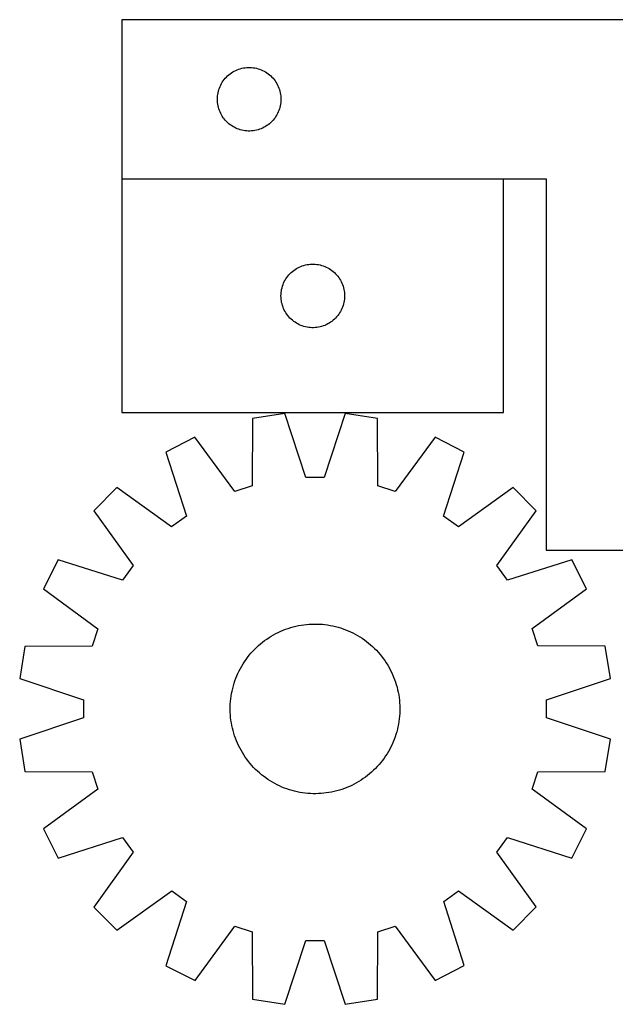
# Model space of a CAD drawing. Header units: millimetres. Extents: x 7 to 1482, y 7 to 471.
# Tile 1 of 6: x 7 to 288, y 7 to 471. Entities that reach past the tile are written whole.
import ezdxf

# ---------------------------------------------------------------- set-up
doc = ezdxf.new("R2010")
doc.units = ezdxf.units.MM
doc.layers.add('COMMON', color=5, linetype='CONTINUOUS', true_color=0x0000ff)
doc.layers.add('CUT', color=7, linetype='CONTINUOUS', true_color=0x000000)

msp = doc.modelspace()

# ---------------------------------------------------------------- linework, layer by layer
at = {"layer": 'COMMON'}
msp.add_line((235.014581, 395.843183), (55.014581, 395.843183), dxfattribs=at)
at = {"layer": 'CUT'}
for p, q in [((355.014581, 470.943183), (55.014581, 470.943183)), ((55.014581, 470.943183), (55.014581, 395.943183)), ((106.011367, 445.440772), (106.640926, 445.888338)), ((106.640926, 445.888338), (107.292689, 446.302902)), ((107.292689, 446.302902), (107.96493, 446.683365)), ((107.96493, 446.683365), (108.655866, 447.028717)), ((108.655866, 447.028717), (109.363663, 447.338042)), ((109.363663, 447.338042), (110.086446, 447.610521)), ((110.086446, 447.610521), (110.822297, 447.845431)), ((110.822297, 447.845431), (111.569265, 448.042149)), ((111.569265, 448.042149), (112.32537, 448.200152)), ((112.32537, 448.200152), (113.088606, 448.319023)), ((113.088606, 448.319023), (113.856949, 448.398446)), ((113.856949, 448.398446), (114.628363, 448.43821)), ((114.628363, 448.43821), (115.4008, 448.43821)), ((115.4008, 448.43821), (116.172213, 448.398446)), ((116.172213, 448.398446), (116.940557, 448.319023)), ((116.940557, 448.319023), (117.703793, 448.200152)), ((117.703793, 448.200152), (118.459898, 448.042149)), ((118.459898, 448.042149), (119.206866, 447.845431)), ((119.206866, 447.845431), (119.942717, 447.610521)), ((119.942717, 447.610521), (120.6655, 447.338042)), ((120.6655, 447.338042), (121.373297, 447.028717)), ((121.373297, 447.028717), (122.064233, 446.683365)), ((122.064233, 446.683365), (122.736473, 446.302902)), ((122.736473, 446.302902), (123.388237, 445.888338)), ((123.388237, 445.888338), (124.017796, 445.440772)), ((101.960303, 440.831404), (102.357948, 441.493626)), ((102.357948, 441.493626), (102.789156, 442.134499)), ((102.789156, 442.134499), (103.252784, 442.752325)), ((103.252784, 442.752325), (103.747602, 443.345465)), ((103.747602, 443.345465), (104.272299, 443.912345)), ((104.272299, 443.912345), (104.825481, 444.451463)), ((104.825481, 444.451463), (105.405684, 444.96139)), ((105.405684, 444.96139), (106.011367, 445.440772)), ((124.017796, 445.440772), (124.623479, 444.96139)), ((124.623479, 444.96139), (125.203681, 444.451463)), ((125.203681, 444.451463), (125.756864, 443.912345)), ((125.756864, 443.912345), (126.28156, 443.345465)), ((126.28156, 443.345465), (126.776378, 442.752325)), ((126.776378, 442.752325), (127.240006, 442.134499)), ((127.240006, 442.134499), (127.671215, 441.493626)), ((127.671215, 441.493626), (128.06886, 440.831404)), ((100.193263, 435.751542), (100.331746, 436.511464)), ((100.331746, 436.511464), (100.509166, 437.26325)), ((100.509166, 437.26325), (100.725051, 438.004905)), ((100.725051, 438.004905), (100.978829, 438.734464)), ((100.978829, 438.734464), (101.269828, 439.449991)), ((101.269828, 439.449991), (101.597275, 440.14959)), ((101.597275, 440.14959), (101.960303, 440.831404)), ((128.06886, 440.831404), (128.431888, 440.14959)), ((128.431888, 440.14959), (128.759335, 439.449991)), ((128.759335, 439.449991), (129.050334, 438.734464)), ((129.050334, 438.734464), (129.304112, 438.004905)), ((129.304112, 438.004905), (129.519997, 437.26325)), ((129.519997, 437.26325), (129.697417, 436.511464)), ((129.697417, 436.511464), (129.8359, 435.751542)), ((100.014581, 433.443183), (100.03447, 434.215364)), ((100.03447, 432.671002), (100.014581, 433.443183)), ((100.03447, 434.215364), (100.094083, 434.985498)), ((100.094083, 431.900868), (100.03447, 432.671002)), ((100.094083, 434.985498), (100.193263, 435.751542)), ((100.193263, 431.134824), (100.094083, 431.900868)), ((129.8359, 435.751542), (129.93508, 434.985498)), ((129.93508, 431.900868), (129.8359, 431.134824)), ((129.93508, 434.985498), (129.994693, 434.215364)), ((129.994693, 432.671002), (129.93508, 431.900868)), ((129.994693, 434.215364), (130.014581, 433.443183)), ((130.014581, 433.443183), (129.994693, 432.671002)), ((100.331746, 430.374902), (100.193263, 431.134824)), ((100.509166, 429.623116), (100.331746, 430.374902)), ((100.725051, 428.88146), (100.509166, 429.623116)), ((100.978829, 428.151902), (100.725051, 428.88146)), ((101.269828, 427.436374), (100.978829, 428.151902)), ((101.597275, 426.736776), (101.269828, 427.436374)), ((128.759335, 427.436374), (128.431888, 426.736776)), ((129.050334, 428.151902), (128.759335, 427.436374)), ((129.304112, 428.88146), (129.050334, 428.151902)), ((129.519997, 429.623116), (129.304112, 428.88146)), ((129.697417, 430.374902), (129.519997, 429.623116)), ((129.8359, 431.134824), (129.697417, 430.374902)), ((101.960303, 426.054962), (101.597275, 426.736776)), ((102.357948, 425.39274), (101.960303, 426.054962)), ((102.789156, 424.751866), (102.357948, 425.39274)), ((103.252784, 424.134041), (102.789156, 424.751866)), ((103.747602, 423.540901), (103.252784, 424.134041)), ((104.272299, 422.974021), (103.747602, 423.540901)), ((104.825481, 422.434902), (104.272299, 422.974021)), ((105.405684, 421.924976), (104.825481, 422.434902)), ((125.203681, 422.434902), (124.623479, 421.924976)), ((125.756864, 422.974021), (125.203681, 422.434902)), ((126.28156, 423.540901), (125.756864, 422.974021)), ((126.776378, 424.134041), (126.28156, 423.540901)), ((127.240006, 424.751866), (126.776378, 424.134041)), ((127.671215, 425.39274), (127.240006, 424.751866)), ((128.06886, 426.054962), (127.671215, 425.39274)), ((128.431888, 426.736776), (128.06886, 426.054962)), ((106.011367, 421.445594), (105.405684, 421.924976)), ((106.640926, 420.998028), (106.011367, 421.445594)), ((107.292689, 420.583463), (106.640926, 420.998028)), ((107.96493, 420.203001), (107.292689, 420.583463)), ((108.655866, 419.857649), (107.96493, 420.203001)), ((109.363663, 419.548323), (108.655866, 419.857649)), ((110.086446, 419.275844), (109.363663, 419.548323)), ((110.822297, 419.040935), (110.086446, 419.275844)), ((111.569265, 418.844217), (110.822297, 419.040935)), ((112.32537, 418.686214), (111.569265, 418.844217)), ((113.088606, 418.567343), (112.32537, 418.686214)), ((113.856949, 418.48792), (113.088606, 418.567343)), ((114.628363, 418.448156), (113.856949, 418.48792)), ((115.4008, 418.448156), (114.628363, 418.448156)), ((116.172213, 418.48792), (115.4008, 418.448156)), ((116.940557, 418.567343), (116.172213, 418.48792)), ((117.703793, 418.686214), (116.940557, 418.567343)), ((118.459898, 418.844217), (117.703793, 418.686214)), ((119.206866, 419.040935), (118.459898, 418.844217)), ((119.942717, 419.275844), (119.206866, 419.040935)), ((120.6655, 419.548323), (119.942717, 419.275844)), ((121.373297, 419.857649), (120.6655, 419.548323)), ((122.064233, 420.203001), (121.373297, 419.857649)), ((122.736473, 420.583463), (122.064233, 420.203001)), ((123.388237, 420.998028), (122.736473, 420.583463)), ((124.017796, 421.445594), (123.388237, 420.998028)), ((124.623479, 421.924976), (124.017796, 421.445594)), ((55.014581, 395.943183), (255.014581, 395.943183)), ((235.014581, 395.743182), (55.014581, 395.743182)), ((55.014581, 395.743182), (55.014581, 285.743182)), ((235.014581, 285.743182), (235.014581, 395.743182)), ((255.014581, 395.943183), (255.014581, 220.943183)), ((136.011367, 352.740771), (136.640926, 353.188337)), ((136.640926, 353.188337), (137.292689, 353.602901)), ((137.292689, 353.602901), (137.96493, 353.983364)), ((137.96493, 353.983364), (138.655866, 354.328716)), ((138.655866, 354.328716), (139.363663, 354.638041)), ((139.363663, 354.638041), (140.086446, 354.91052)), ((140.086446, 354.91052), (140.822297, 355.14543)), ((140.822297, 355.14543), (141.569265, 355.342148)), ((141.569265, 355.342148), (142.32537, 355.500151)), ((142.32537, 355.500151), (143.088606, 355.619022)), ((143.088606, 355.619022), (143.856949, 355.698445)), ((143.856949, 355.698445), (144.628363, 355.738209)), ((144.628363, 355.738209), (145.4008, 355.738209)), ((145.4008, 355.738209), (146.172213, 355.698445)), ((146.172213, 355.698445), (146.940557, 355.619022)), ((146.940557, 355.619022), (147.703793, 355.500151)), ((147.703793, 355.500151), (148.459898, 355.342148)), ((148.459898, 355.342148), (149.206866, 355.14543)), ((149.206866, 355.14543), (149.942717, 354.91052)), ((149.942717, 354.91052), (150.6655, 354.638041)), ((150.6655, 354.638041), (151.373297, 354.328716)), ((151.373297, 354.328716), (152.064233, 353.983364)), ((152.064233, 353.983364), (152.736473, 353.602901)), ((152.736473, 353.602901), (153.388237, 353.188337)), ((153.388237, 353.188337), (154.017796, 352.740771)), ((131.597275, 347.449589), (131.960303, 348.131403)), ((131.960303, 348.131403), (132.357948, 348.793625)), ((132.357948, 348.793625), (132.789156, 349.434498)), ((132.789156, 349.434498), (133.252784, 350.052324)), ((133.252784, 350.052324), (133.747602, 350.645464)), ((133.747602, 350.645464), (134.272299, 351.212344)), ((134.272299, 351.212344), (134.825481, 351.751462)), ((134.825481, 351.751462), (135.405684, 352.261389)), ((135.405684, 352.261389), (136.011367, 352.740771)), ((154.017796, 352.740771), (154.623479, 352.261389)), ((154.623479, 352.261389), (155.203681, 351.751462)), ((155.203681, 351.751462), (155.756864, 351.212344)), ((155.756864, 351.212344), (156.28156, 350.645464)), ((156.28156, 350.645464), (156.776378, 350.052324)), ((156.776378, 350.052324), (157.240006, 349.434498)), ((157.240006, 349.434498), (157.671215, 348.793625)), ((157.671215, 348.793625), (158.06886, 348.131403)), ((158.06886, 348.131403), (158.431888, 347.449589)), ((130.193263, 343.051541), (130.331746, 343.811463)), ((130.331746, 343.811463), (130.509166, 344.563249)), ((130.509166, 344.563249), (130.725051, 345.304904)), ((130.725051, 345.304904), (130.978829, 346.034463)), ((130.978829, 346.034463), (131.269828, 346.74999)), ((131.269828, 346.74999), (131.597275, 347.449589)), ((158.431888, 347.449589), (158.759335, 346.74999)), ((158.759335, 346.74999), (159.050334, 346.034463)), ((159.050334, 346.034463), (159.304112, 345.304904)), ((159.304112, 345.304904), (159.519997, 344.563249)), ((159.519997, 344.563249), (159.697417, 343.811463)), ((159.697417, 343.811463), (159.8359, 343.051541)), ((130.014581, 340.743182), (130.03447, 341.515363)), ((130.03447, 339.971001), (130.014581, 340.743182)), ((130.03447, 341.515363), (130.094083, 342.285497)), ((130.094083, 339.200867), (130.03447, 339.971001)), ((130.094083, 342.285497), (130.193263, 343.051541)), ((130.193263, 338.434823), (130.094083, 339.200867)), ((159.8359, 343.051541), (159.93508, 342.285497)), ((159.93508, 339.200867), (159.8359, 338.434823)), ((159.93508, 342.285497), (159.994693, 341.515363)), ((159.994693, 339.971001), (159.93508, 339.200867)), ((159.994693, 341.515363), (160.014581, 340.743182)), ((160.014581, 340.743182), (159.994693, 339.971001)), ((130.331746, 337.674901), (130.193263, 338.434823)), ((130.509166, 336.923115), (130.331746, 337.674901)), ((130.725051, 336.181459), (130.509166, 336.923115)), ((130.978829, 335.451901), (130.725051, 336.181459)), ((131.269828, 334.736373), (130.978829, 335.451901)), ((131.597275, 334.036775), (131.269828, 334.736373)), ((158.759335, 334.736373), (158.431888, 334.036775)), ((159.050334, 335.451901), (158.759335, 334.736373)), ((159.304112, 336.181459), (159.050334, 335.451901)), ((159.519997, 336.923115), (159.304112, 336.181459)), ((159.697417, 337.674901), (159.519997, 336.923115)), ((159.8359, 338.434823), (159.697417, 337.674901)), ((131.960303, 333.354961), (131.597275, 334.036775)), ((132.357948, 332.692739), (131.960303, 333.354961)), ((132.789156, 332.051865), (132.357948, 332.692739)), ((133.252784, 331.43404), (132.789156, 332.051865)), ((133.747602, 330.8409), (133.252784, 331.43404)), ((134.272299, 330.27402), (133.747602, 330.8409)), ((134.825481, 329.734901), (134.272299, 330.27402)), ((135.405684, 329.224975), (134.825481, 329.734901)), ((155.203681, 329.734901), (154.623479, 329.224975)), ((155.756864, 330.27402), (155.203681, 329.734901)), ((156.28156, 330.8409), (155.756864, 330.27402)), ((156.776378, 331.43404), (156.28156, 330.8409)), ((157.240006, 332.051865), (156.776378, 331.43404)), ((157.671215, 332.692739), (157.240006, 332.051865)), ((158.06886, 333.354961), (157.671215, 332.692739)), ((158.431888, 334.036775), (158.06886, 333.354961)), ((136.011367, 328.745593), (135.405684, 329.224975)), ((136.640926, 328.298027), (136.011367, 328.745593)), ((137.292689, 327.883462), (136.640926, 328.298027)), ((137.96493, 327.503), (137.292689, 327.883462)), ((138.655866, 327.157648), (137.96493, 327.503)), ((139.363663, 326.848322), (138.655866, 327.157648)), ((140.086446, 326.575843), (139.363663, 326.848322)), ((140.822297, 326.340934), (140.086446, 326.575843)), ((141.569265, 326.144216), (140.822297, 326.340934)), ((142.32537, 325.986213), (141.569265, 326.144216)), ((143.088606, 325.867342), (142.32537, 325.986213)), ((143.856949, 325.787919), (143.088606, 325.867342)), ((144.628363, 325.748155), (143.856949, 325.787919)), ((145.4008, 325.748155), (144.628363, 325.748155)), ((146.172213, 325.787919), (145.4008, 325.748155)), ((146.940557, 325.867342), (146.172213, 325.787919)), ((147.703793, 325.986213), (146.940557, 325.867342)), ((148.459898, 326.144216), (147.703793, 325.986213)), ((149.206866, 326.340934), (148.459898, 326.144216)), ((149.942717, 326.575843), (149.206866, 326.340934)), ((150.6655, 326.848322), (149.942717, 326.575843)), ((151.373297, 327.157648), (150.6655, 326.848322)), ((152.064233, 327.503), (151.373297, 327.157648)), ((152.736473, 327.883462), (152.064233, 327.503)), ((153.388237, 328.298027), (152.736473, 327.883462)), ((154.017796, 328.745593), (153.388237, 328.298027)), ((154.623479, 329.224975), (154.017796, 328.745593)), ((55.014581, 285.743182), (235.014581, 285.743182)), ((131.79657, 285.33646), (116.600177, 282.928106)), ((141.781689, 255.18232), (131.79657, 285.33646)), ((160.335418, 285.339173), (150.356033, 255.183135)), ((175.532269, 282.933709), (160.335418, 285.339173)), ((116.600177, 282.928106), (116.427946, 251.16421)), ((175.71054, 251.169847), (175.532269, 282.933709)), ((89.458958, 274.106536), (75.750551, 267.120112)), ((108.273513, 248.513817), (89.458958, 274.106536)), ((202.675165, 274.117301), (183.865478, 248.521004)), ((216.3849, 267.133484), (202.675165, 274.117301)), ((75.750551, 267.120112), (85.402334, 236.85763)), ((206.738872, 236.869167), (216.3849, 267.133484)), ((116.427946, 251.16421), (108.273513, 248.513817)), ((150.356033, 255.183135), (141.781689, 255.18232)), ((183.865478, 248.521004), (175.71054, 251.169847)), ((52.663734, 250.343203), (41.785188, 239.462588)), ((78.466023, 231.817098), (52.663734, 250.343203)), ((239.474908, 250.360966), (213.676141, 231.829954)), ((250.355523, 239.48242), (239.474908, 250.360966)), ((41.785188, 239.462588), (60.3162, 213.663822)), ((85.402334, 236.85763), (78.466023, 231.817098)), ((213.676141, 231.829954), (206.738872, 236.869167)), ((231.829417, 213.68013), (250.355523, 239.48242)), ((255.014581, 220.943183), (355.014581, 220.943183)), ((25.012669, 216.372581), (18.028852, 202.662845)), ((55.276987, 206.726553), (25.012669, 216.372581)), ((60.3162, 213.663822), (55.276987, 206.726553)), ((236.869949, 206.743819), (231.829417, 213.68013)), ((267.132431, 216.395602), (236.869949, 206.743819)), ((274.118856, 202.687195), (267.132431, 216.395602)), ((18.028852, 202.662845), (43.625149, 183.853158)), ((248.526136, 183.872641), (274.118856, 202.687195)), ((139.508011, 185.523463), (140.750613, 185.7104)), ((140.750613, 185.7104), (141.998475, 185.858215)), ((141.998475, 185.858215), (143.250363, 185.96676)), ((143.250363, 185.96676), (144.505043, 186.035929)), ((144.505043, 186.035929), (145.761277, 186.065653)), ((145.761277, 186.065653), (147.017825, 186.055904)), ((147.017825, 186.055904), (148.273446, 186.00669)), ((148.273446, 186.00669), (149.526902, 185.91806)), ((149.526902, 185.91806), (150.776955, 185.790102)), ((150.776955, 185.790102), (152.022373, 185.622942)), ((43.625149, 183.853158), (40.976307, 175.698221)), ((126.531068, 180.964899), (127.636886, 181.561702)), ((127.636886, 181.561702), (128.760905, 182.123475)), ((128.760905, 182.123475), (129.902014, 182.649665)), ((129.902014, 182.649665), (131.059088, 183.139753)), ((131.059088, 183.139753), (132.230986, 183.593254)), ((132.230986, 183.593254), (133.41655, 184.009721)), ((133.41655, 184.009721), (134.61461, 184.388743)), ((134.61461, 184.388743), (135.823985, 184.729946)), ((135.823985, 184.729946), (137.043481, 185.032994)), ((137.043481, 185.032994), (138.271893, 185.297586)), ((138.271893, 185.297586), (139.508011, 185.523463)), ((152.022373, 185.622942), (153.261925, 185.416745)), ((153.261925, 185.416745), (154.494388, 185.171715)), ((154.494388, 185.171715), (155.718548, 184.888093)), ((155.718548, 184.888093), (156.933194, 184.566159)), ((156.933194, 184.566159), (158.137128, 184.206231)), ((158.137128, 184.206231), (159.329163, 183.808664)), ((159.329163, 183.808664), (160.508122, 183.37385)), ((160.508122, 183.37385), (161.672841, 182.902219)), ((161.672841, 182.902219), (162.822172, 182.394236)), ((162.822172, 182.394236), (163.954979, 181.850402)), ((163.954979, 181.850402), (165.070145, 181.271255)), ((165.070145, 181.271255), (166.166569, 180.657365)), ((251.176529, 175.718207), (248.526136, 183.872641)), ((119.389093, 175.860142), (120.33809, 176.683798)), ((120.33809, 176.683798), (121.312492, 177.47724)), ((121.312492, 177.47724), (122.311335, 178.239683)), ((122.311335, 178.239683), (123.333634, 178.970375)), ((123.333634, 178.970375), (124.37838, 179.668596)), ((124.37838, 179.668596), (125.444542, 180.333656)), ((125.444542, 180.333656), (126.531068, 180.964899)), ((166.166569, 180.657365), (167.243169, 180.009338)), ((167.243169, 180.009338), (168.298883, 179.327814)), ((168.298883, 179.327814), (169.332669, 178.613466)), ((169.332669, 178.613466), (170.343507, 177.866998)), ((170.343507, 177.866998), (171.330398, 177.089148)), ((171.330398, 177.089148), (172.29237, 176.280682)), ((9.212444, 175.51995), (6.80698, 160.323099)), ((40.976307, 175.698221), (9.212444, 175.51995)), ((115.057005, 171.318079), (115.865471, 172.280051)), ((115.865471, 172.280051), (116.703754, 173.216154)), ((116.703754, 173.216154), (117.571027, 174.125464)), ((117.571027, 174.125464), (118.466435, 175.007083)), ((118.466435, 175.007083), (119.389093, 175.860142)), ((172.29237, 176.280682), (173.228473, 175.442399)), ((173.228473, 175.442399), (174.137783, 174.575126)), ((174.137783, 174.575126), (175.019402, 173.679718)), ((175.019402, 173.679718), (175.872461, 172.757061)), ((175.872461, 172.757061), (176.696117, 171.808063)), ((176.696117, 171.808063), (177.489559, 170.833662)), ((282.940425, 175.545977), (251.176529, 175.718207)), ((285.348779, 160.349583), (282.940425, 175.545977)), ((111.488788, 166.15425), (112.136815, 167.23085)), ((112.136815, 167.23085), (112.818339, 168.286564)), ((112.818339, 168.286564), (113.532687, 169.32035)), ((113.532687, 169.32035), (114.279155, 170.331188)), ((114.279155, 170.331188), (115.057005, 171.318079)), ((177.489559, 170.833662), (178.252002, 169.834819)), ((178.252002, 169.834819), (178.982694, 168.81252)), ((178.982694, 168.81252), (179.680915, 167.767774)), ((179.680915, 167.767774), (180.345975, 166.701611)), ((109.243934, 161.660522), (109.751917, 162.809853)), ((109.751917, 162.809853), (110.295751, 163.94266)), ((110.295751, 163.94266), (110.874898, 165.057825)), ((110.874898, 165.057825), (111.488788, 166.15425)), ((180.345975, 166.701611), (180.977218, 165.615085)), ((180.977218, 165.615085), (181.574021, 164.509267)), ((181.574021, 164.509267), (182.135794, 163.385249)), ((182.135794, 163.385249), (182.661985, 162.244139)), ((6.80698, 160.323099), (36.963018, 150.343714)), ((107.579995, 156.920875), (107.939923, 158.124809)), ((107.939923, 158.124809), (108.33749, 159.316844)), ((108.33749, 159.316844), (108.772303, 160.495803)), ((108.772303, 160.495803), (109.243934, 161.660522)), ((182.661985, 162.244139), (183.152072, 161.087065)), ((183.152072, 161.087065), (183.605573, 159.915167)), ((183.605573, 159.915167), (184.02204, 158.729603)), ((184.02204, 158.729603), (184.401062, 157.531543)), ((255.194639, 150.364464), (285.348779, 160.349583)), ((106.523211, 152.010053), (106.729408, 153.249606)), ((106.729408, 153.249606), (106.974438, 154.482069)), ((106.974438, 154.482069), (107.258061, 155.706228)), ((107.258061, 155.706228), (107.579995, 156.920875)), ((184.401062, 157.531543), (184.742265, 156.322168)), ((184.742265, 156.322168), (185.045313, 155.102673)), ((185.045313, 155.102673), (185.309905, 153.87426)), ((185.309905, 153.87426), (185.535782, 152.638143)), ((36.963018, 150.343714), (36.963834, 141.76937)), ((106.139463, 148.261127), (106.228093, 149.514583)), ((106.228093, 149.514583), (106.356051, 150.764636)), ((106.356051, 150.764636), (106.523211, 152.010053)), ((185.535782, 152.638143), (185.72272, 151.39554)), ((185.72272, 151.39554), (185.870534, 150.147679)), ((185.870534, 150.147679), (185.979079, 148.89579)), ((185.979079, 148.89579), (186.048248, 147.64111)), ((255.195454, 141.79012), (255.194639, 150.364464)), ((106.0805, 145.748958), (106.09025, 147.005505)), ((106.110224, 144.492724), (106.0805, 145.748958)), ((106.09025, 147.005505), (106.139463, 148.261127)), ((106.179393, 143.238044), (106.110224, 144.492724)), ((186.068223, 145.128329), (186.019009, 143.872707)), ((186.048248, 147.64111), (186.077972, 146.384876)), ((186.077972, 146.384876), (186.068223, 145.128329)), ((36.963834, 141.76937), (6.809694, 131.784251)), ((106.287938, 141.986155), (106.179393, 143.238044)), ((106.435753, 140.738294), (106.287938, 141.986155)), ((106.622691, 139.495692), (106.435753, 140.738294)), ((106.848567, 138.259574), (106.622691, 139.495692)), ((185.635261, 140.123781), (185.429064, 138.884229)), ((185.802421, 141.369198), (185.635261, 140.123781)), ((185.930379, 142.619252), (185.802421, 141.369198)), ((186.019009, 143.872707), (185.930379, 142.619252)), ((285.351492, 131.810735), (255.195454, 141.79012)), ((107.11316, 137.031161), (106.848567, 138.259574)), ((107.416207, 135.811666), (107.11316, 137.031161)), ((107.75741, 134.602291), (107.416207, 135.811666)), ((184.578478, 135.21296), (184.21855, 134.009025)), ((184.900412, 136.427606), (184.578478, 135.21296)), ((185.184034, 137.651765), (184.900412, 136.427606)), ((185.429064, 138.884229), (185.184034, 137.651765)), ((6.809694, 131.784251), (9.218047, 116.587858)), ((108.136432, 133.404231), (107.75741, 134.602291)), ((108.552899, 132.218667), (108.136432, 133.404231)), ((109.0064, 131.046769), (108.552899, 132.218667)), ((109.496488, 129.889695), (109.0064, 131.046769)), ((182.914538, 130.473312), (182.406555, 129.323982)), ((183.386169, 131.638031), (182.914538, 130.473312)), ((183.820983, 132.81699), (183.386169, 131.638031)), ((184.21855, 134.009025), (183.820983, 132.81699)), ((282.946029, 116.613884), (285.351492, 131.810735)), ((110.022678, 128.748585), (109.496488, 129.889695)), ((110.584452, 127.624567), (110.022678, 128.748585)), ((111.181254, 126.518749), (110.584452, 127.624567)), ((111.812497, 125.432223), (111.181254, 126.518749)), ((112.477557, 124.366061), (111.812497, 125.432223)), ((180.669684, 125.979585), (180.021657, 124.902984)), ((181.283574, 127.076009), (180.669684, 125.979585)), ((181.862722, 128.191175), (181.283574, 127.076009)), ((182.406555, 129.323982), (181.862722, 128.191175)), ((113.175778, 123.321314), (112.477557, 124.366061)), ((113.906471, 122.299015), (113.175778, 123.321314)), ((114.668914, 121.300172), (113.906471, 122.299015)), ((115.462355, 120.325771), (114.668914, 121.300172)), ((177.101467, 120.815755), (176.293001, 119.853783)), ((177.879318, 121.802647), (177.101467, 120.815755)), ((178.625785, 122.813484), (177.879318, 121.802647)), ((179.340134, 123.84727), (178.625785, 122.813484)), ((180.021657, 124.902984), (179.340134, 123.84727)), ((9.218047, 116.587858), (40.981943, 116.415627)), ((40.981943, 116.415627), (43.632336, 108.261193)), ((116.286012, 119.376773), (115.462355, 120.325771)), ((117.13907, 118.454116), (116.286012, 119.376773)), ((118.02069, 117.558708), (117.13907, 118.454116)), ((118.929999, 116.691435), (118.02069, 117.558708)), ((119.866102, 115.853152), (118.929999, 116.691435)), ((172.76938, 116.273692), (171.820382, 115.450036)), ((173.692038, 117.126751), (172.76938, 116.273692)), ((174.587445, 118.008371), (173.692038, 117.126751)), ((175.454718, 118.91768), (174.587445, 118.008371)), ((176.293001, 119.853783), (175.454718, 118.91768)), ((248.533323, 108.280676), (251.182166, 116.435613)), ((251.182166, 116.435613), (282.946029, 116.613884)), ((120.828074, 115.044686), (119.866102, 115.853152)), ((121.814966, 114.266836), (120.828074, 115.044686)), ((122.825803, 113.520368), (121.814966, 114.266836)), ((123.859589, 112.80602), (122.825803, 113.520368)), ((124.915303, 112.124496), (123.859589, 112.80602)), ((125.991904, 111.476469), (124.915303, 112.124496)), ((127.088328, 110.862579), (125.991904, 111.476469)), ((166.71393, 111.800178), (165.627404, 111.168935)), ((167.780093, 112.465238), (166.71393, 111.800178)), ((168.824839, 113.163459), (167.780093, 112.465238)), ((169.847138, 113.894151), (168.824839, 113.163459)), ((170.845981, 114.656595), (169.847138, 113.894151)), ((171.820382, 115.450036), (170.845981, 114.656595)), ((43.632336, 108.261193), (18.039617, 89.446639)), ((128.203494, 110.283432), (127.088328, 110.862579)), ((129.336301, 109.739598), (128.203494, 110.283432)), ((130.485631, 109.231615), (129.336301, 109.739598)), ((131.65035, 108.759984), (130.485631, 109.231615)), ((132.829309, 108.325171), (131.65035, 108.759984)), ((134.021344, 107.927604), (132.829309, 108.325171)), ((135.225279, 107.567675), (134.021344, 107.927604)), ((136.439925, 107.245741), (135.225279, 107.567675)), ((137.664084, 106.962119), (136.439925, 107.245741)), ((138.896548, 106.717089), (137.664084, 106.962119)), ((153.886579, 106.836248), (152.650462, 106.610371)), ((155.114992, 107.100841), (153.886579, 106.836248)), ((156.334487, 107.403888), (155.114992, 107.100841)), ((157.543862, 107.745091), (156.334487, 107.403888)), ((158.741923, 108.124113), (157.543862, 107.745091)), ((159.927487, 108.54058), (158.741923, 108.124113)), ((161.099384, 108.994081), (159.927487, 108.54058)), ((162.256458, 109.484169), (161.099384, 108.994081)), ((163.397568, 110.010359), (162.256458, 109.484169)), ((164.521586, 110.572133), (163.397568, 110.010359)), ((165.627404, 111.168935), (164.521586, 110.572133)), ((274.12962, 89.470989), (248.533323, 108.280676)), ((140.1361, 106.510892), (138.896548, 106.717089)), ((141.381517, 106.343732), (140.1361, 106.510892)), ((142.631571, 106.215774), (141.381517, 106.343732)), ((143.885027, 106.127144), (142.631571, 106.215774)), ((145.140648, 106.07793), (143.885027, 106.127144)), ((146.397195, 106.068181), (145.140648, 106.07793)), ((147.653429, 106.097905), (146.397195, 106.068181)), ((148.908109, 106.167074), (147.653429, 106.097905)), ((150.159998, 106.275619), (148.908109, 106.167074)), ((151.407859, 106.423434), (150.159998, 106.275619)), ((152.650462, 106.610371), (151.407859, 106.423434)), ((18.039617, 89.446639), (25.026041, 75.738232)), ((267.145803, 75.761253), (274.12962, 89.470989)), ((25.026041, 75.738232), (55.288523, 85.390015)), ((55.288523, 85.390015), (60.329056, 78.453704)), ((231.842273, 78.470012), (236.881486, 85.407281)), ((236.881486, 85.407281), (267.145803, 75.761253)), ((60.329056, 78.453704), (41.80295, 52.651415)), ((250.373285, 52.671246), (231.842273, 78.470012)), ((52.683565, 41.772868), (78.482331, 60.303881)), ((78.482331, 60.303881), (85.4196, 55.264667)), ((206.756138, 55.276204), (213.692449, 60.316737)), ((213.692449, 60.316737), (239.494739, 41.790631)), ((41.80295, 52.651415), (52.683565, 41.772868)), ((85.4196, 55.264667), (75.773572, 25.00035)), ((216.407921, 25.013722), (206.756138, 55.276204)), ((239.494739, 41.790631), (250.373285, 52.671246)), ((89.483308, 18.016533), (108.292995, 43.61283)), ((108.292995, 43.61283), (116.447932, 40.963987)), ((175.730526, 40.969624), (183.88496, 43.620017)), ((183.88496, 43.620017), (202.699514, 18.027298)), ((116.447932, 40.963987), (116.626203, 9.200125)), ((175.558296, 9.205728), (175.730526, 40.969624)), ((131.823055, 6.794661), (141.802439, 36.950699)), ((141.802439, 36.950699), (150.376783, 36.951514)), ((150.376783, 36.951514), (160.361902, 6.797375)), ((75.773572, 25.00035), (89.483308, 18.016533)), ((202.699514, 18.027298), (216.407921, 25.013722)), ((116.626203, 9.200125), (131.823055, 6.794661)), ((160.361902, 6.797375), (175.558296, 9.205728))]:
    msp.add_line(p, q, dxfattribs=at)

doc.saveas('drawing.dxf')
